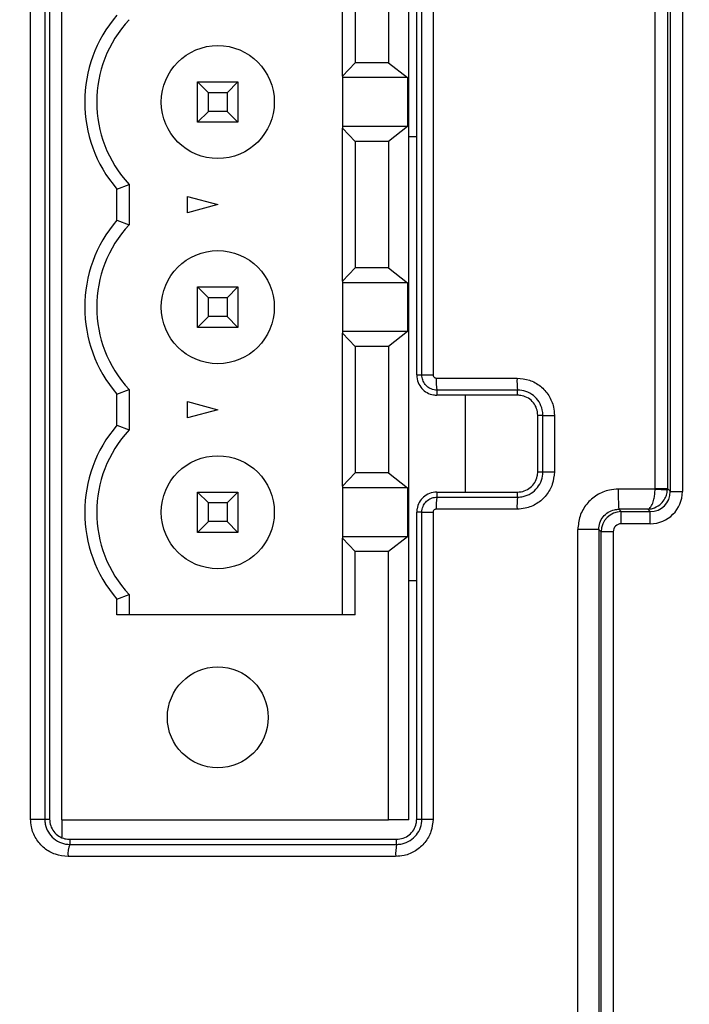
# Model space of a CAD drawing. Header units: millimetres. Extents: x -8 to 420, y 0 to 297.
# Tile 58 of 77: x 276 to 284, y 172 to 185. Entities that reach past the tile are written whole.
import ezdxf

# ---------------------------------------------------------------- set-up
doc = ezdxf.new("R2010")
doc.units = ezdxf.units.MM
doc.layers.add('10', color=7, linetype='Continuous')
doc.layers.add('SLD-0', color=7, linetype='Continuous')
doc.styles.add('SLDTEXTSTYLE2', font='TXT', dxfattribs={"width": 0.7})
doc.dimstyles.new('SLDDIMSTYLE0', dxfattribs={"dimtxt": 2.821533, "dimasz": 2.5, "dimexe": 0, "dimexo": 0.0625, "dimgap": 0.705383, "dimtad": 2, "dimlfac": 2, "dimrnd": 1e-09, "dimzin": 12, "dimdsep": 46, "dimtxsty": 'SLDTEXTSTYLE2', "dimsah": 1, "dimcen": 0.09, "dimadec": 0, "dimazin": 3, "dimtfac": 1, "dimtofl": 0, "dimtmove": 0, "dimatfit": 3, "dimfxl": 1, "dimfrac": 2, "dimtolj": 1, "dimtzin": 12, "dimarcsym": 0})
doc.dimstyles.new('SLDDIMSTYLE1', dxfattribs={"dimtxt": 2.645833, "dimasz": 2.5, "dimexe": 0, "dimexo": 0.0625, "dimgap": 0.661458, "dimtad": 2, "dimlfac": 2, "dimrnd": 1e-09, "dimzin": 4, "dimdsep": 46, "dimtxsty": 'SLDTEXTSTYLE2', "dimblk1": 'NONE', "dimblk2": 'NONE', "dimsah": 1, "dimcen": 0.09, "dimadec": 0, "dimazin": 1, "dimtfac": 1, "dimtofl": 0, "dimtmove": 0, "dimatfit": 3, "dimldrblk": 'NONE', "dimfxl": 1, "dimfrac": 2, "dimtolj": 1, "dimtzin": 12, "dimarcsym": 0})

# ---------------------------------------------------------------- blocks, each defined once
blk = doc.blocks.new('_D')
at = {"layer": '10'}
for p, q in [((297.178, 201.799), (297.178, 123.473)), ((272.546, 201.42), (272.546, 123.473)), ((272.546, 125.473), (297.178, 125.473))]:
    blk.add_line(p, q, dxfattribs=at)
for points in [[(272.546, 125.473), (275.046, 125.173), (275.046, 125.773)], [(297.178, 125.473), (294.678, 125.773), (294.678, 125.173)]]:
    blk.add_solid(points, dxfattribs=at)
at = {"layer": '10', "insert": (283.355, 128.883), "char_height": 2.6458, "attachment_point": 1, "style": 'SLDTEXTSTYLE2'}
blk.add_mtext('49', dxfattribs=at)
blk = doc.blocks.new('_D_1')
at = {"layer": '10'}
for p, q in [((284.928, 222.24), (256.075, 222.24)), ((258.075, 222.24), (258.075, 137.59)), ((284.928, 137.59), (256.075, 137.59))]:
    blk.add_line(p, q, dxfattribs=at)
for points in [[(258.075, 222.24), (257.775, 219.74), (258.375, 219.74)], [(258.075, 137.59), (258.375, 140.09), (257.775, 140.09)]]:
    blk.add_solid(points, dxfattribs=at)
at = {"layer": '10', "insert": (254.664, 177.323), "char_height": 2.6458, "attachment_point": 1, "rotation": 90, "style": 'SLDTEXTSTYLE2'}
blk.add_mtext('169.30', dxfattribs=at)
blk = doc.blocks.new('_NONE')
blk = doc.blocks.new('_D_2')
at = {"layer": '10'}
for p, q in [((280.49, 224.415), (245.483, 224.415)), ((247.483, 135.465), (247.483, 224.415)), ((280.49, 135.465), (245.483, 135.465))]:
    blk.add_line(p, q, dxfattribs=at)
for points in [[(247.483, 224.415), (247.183, 221.915), (247.783, 221.915)], [(247.483, 135.465), (247.783, 137.965), (247.183, 137.965)]]:
    blk.add_solid(points, dxfattribs=at)
at = {"layer": '10', "insert": (244.072, 177.323), "char_height": 2.6458, "attachment_point": 1, "rotation": 90, "style": 'SLDTEXTSTYLE2'}
blk.add_mtext('177.90', dxfattribs=at)

msp = doc.modelspace()

# ---------------------------------------------------------------- linework, layer by layer
at = {"layer": 'SLD-0', "color": 179, "linetype": 'Continuous', "lineweight": 25}
for p, q in [((283.6814, 178.7328), (283.6814, 201.6345)), ((283.8348, 201.6345), (283.8348, 178.7328)), ((283.8703, 178.6973), (283.8703, 201.599)), ((284.0201, 201.599), (284.0201, 178.6973)), ((275.9424, 174.6402), (275.9424, 194.9402)), ((276.1176, 194.9402), (276.1176, 174.6402)), ((276.1777, 194.9402), (276.1777, 174.6402)), ((276.3277, 174.6302), (276.3277, 194.9502)), ((280.6277, 174.6302), (280.6277, 194.9502)), ((280.7277, 180.1402), (280.7277, 189.4402)), ((280.7918, 180.1402), (280.7918, 189.4402)), ((280.9297, 189.4402), (280.9297, 180.1402)), ((279.8094, 183.8422), (279.8094, 185.7382)), ((279.9652, 185.5727), (279.9652, 184.0077)), ((280.3777, 185.5727), (280.3777, 184.0077)), ((279.8094, 183.8422), (279.9652, 184.0077)), ((280.3777, 184.0077), (279.9652, 184.0077)), ((280.3777, 184.0077), (280.6143, 183.8227)), ((278.0127, 183.2702), (278.0127, 183.7702)), ((278.1467, 183.6362), (278.0127, 183.7702)), ((278.0127, 183.7702), (278.5127, 183.7702)), ((278.5127, 183.7702), (278.3787, 183.6362)), ((278.5127, 183.7702), (278.5127, 183.2702)), ((279.8094, 183.8422), (279.8094, 183.8227)), ((280.6143, 183.8227), (279.8094, 183.8227)), ((279.8094, 183.8227), (279.8094, 183.2177)), ((280.6143, 183.8227), (280.6143, 183.2177)), ((278.1467, 183.4042), (278.1467, 183.6362)), ((278.3787, 183.6362), (278.1467, 183.6362)), ((278.3787, 183.6362), (278.3787, 183.4042)), ((278.1467, 183.4042), (278.0127, 183.2702)), ((278.3787, 183.4042), (278.1467, 183.4042)), ((278.5127, 183.2702), (278.3787, 183.4042)), ((278.5127, 183.2702), (278.0127, 183.2702)), ((279.8094, 183.2177), (279.8094, 183.1982)), ((280.6143, 183.2177), (279.8094, 183.2177)), ((279.8094, 183.1982), (279.9652, 183.0327)), ((279.8094, 181.3022), (279.8094, 183.1982)), ((280.6143, 183.2177), (280.3777, 183.0327)), ((280.3777, 183.0327), (279.9652, 183.0327)), ((279.9652, 183.0327), (279.9652, 181.4677)), ((280.3777, 183.0327), (280.3777, 181.4677)), ((280.7277, 183.0902), (280.6277, 183.0902)), ((277.0127, 182.4432), (277.1627, 182.5004)), ((277.0127, 182.0572), (277.0127, 182.4432)), ((277.1627, 182.5004), (277.1627, 182)), ((277.8877, 182.3507), (278.2627, 182.2502)), ((277.8877, 182.1497), (277.8877, 182.3507)), ((278.2627, 182.2502), (277.8877, 182.1497)), ((277.0127, 182.0572), (277.1627, 182)), ((279.8094, 181.3022), (279.9652, 181.4677)), ((280.3777, 181.4677), (279.9652, 181.4677)), ((280.3777, 181.4677), (280.6143, 181.2827)), ((278.0127, 180.7302), (278.0127, 181.2302)), ((278.1467, 181.0962), (278.0127, 181.2302)), ((278.0127, 181.2302), (278.5127, 181.2302)), ((278.5127, 181.2302), (278.3787, 181.0962)), ((278.5127, 181.2302), (278.5127, 180.7302)), ((279.8094, 181.3022), (279.8094, 181.2827)), ((280.6143, 181.2827), (279.8094, 181.2827)), ((279.8094, 181.2827), (279.8094, 180.6777)), ((280.6143, 181.2827), (280.6143, 180.6777)), ((278.1467, 180.8642), (278.1467, 181.0962)), ((278.3787, 181.0962), (278.1467, 181.0962)), ((278.3787, 181.0962), (278.3787, 180.8642)), ((278.1467, 180.8642), (278.0127, 180.7302)), ((278.3787, 180.8642), (278.1467, 180.8642)), ((278.5127, 180.7302), (278.3787, 180.8642)), ((278.5127, 180.7302), (278.0127, 180.7302)), ((279.8094, 180.6777), (279.8094, 180.6582)), ((280.6143, 180.6777), (279.8094, 180.6777)), ((279.8094, 178.7622), (279.8094, 180.6582)), ((279.8094, 180.6582), (279.9652, 180.4927)), ((280.6143, 180.6777), (280.3777, 180.4927)), ((279.9652, 180.4927), (279.9652, 178.9277)), ((280.3777, 180.4927), (279.9652, 180.4927)), ((280.3777, 180.4927), (280.3777, 178.9277)), ((280.7277, 180.1402), (280.7918, 180.1402)), ((280.7918, 180.1402), (280.9297, 180.1402)), ((277.0127, 179.9032), (277.1627, 179.9604)), ((277.0127, 179.5172), (277.0127, 179.9032)), ((277.1627, 179.9604), (277.1627, 179.46)), ((280.9781, 179.9528), (280.9777, 179.8902)), ((281.3277, 179.8902), (281.3277, 178.6902)), ((281.9777, 179.8902), (281.978, 179.9527)), ((277.8877, 179.8107), (278.2627, 179.7102)), ((277.8877, 179.6097), (277.8877, 179.8107)), ((278.2627, 179.7102), (277.8877, 179.6097)), ((282.2911, 179.6402), (282.2277, 179.6402)), ((282.2277, 178.9402), (282.2277, 179.6402)), ((282.2911, 179.6402), (282.4334, 179.6402)), ((282.2911, 178.9402), (282.2911, 179.6402)), ((282.4334, 179.6402), (282.4334, 178.9402)), ((277.0127, 179.5172), (277.1627, 179.46)), ((279.8094, 178.7622), (279.9652, 178.9277)), ((280.3777, 178.9277), (279.9652, 178.9277)), ((280.3777, 178.9277), (280.6143, 178.7427)), ((282.2277, 178.9402), (282.2911, 178.9402)), ((282.2911, 178.9402), (282.4334, 178.9402)), ((279.8094, 178.7622), (279.8094, 178.7427)), ((278.1467, 178.5562), (278.0127, 178.6902)), ((278.0127, 178.6902), (278.5127, 178.6902)), ((278.0127, 178.1902), (278.0127, 178.6902)), ((278.5127, 178.6902), (278.3787, 178.5562)), ((278.5127, 178.6902), (278.5127, 178.1902)), ((280.6143, 178.7427), (279.8094, 178.7427)), ((279.8094, 178.7427), (279.8094, 178.1377)), ((280.6143, 178.7427), (280.6143, 178.1377)), ((280.9777, 178.6902), (280.9781, 178.6276)), ((281.978, 178.6277), (281.9777, 178.6902)), ((283.6813, 178.7278), (283.6814, 178.7328)), ((283.6814, 178.7328), (283.8348, 178.7328)), ((283.8348, 178.7328), (283.8345, 178.7204)), ((283.8348, 178.7328), (283.8703, 178.6973)), ((283.8703, 178.6973), (284.0201, 178.6973)), ((278.3787, 178.5562), (278.1467, 178.5562)), ((278.1467, 178.3242), (278.1467, 178.5562)), ((278.3787, 178.5562), (278.3787, 178.3242)), ((280.7918, 178.4402), (280.7277, 178.4402)), ((280.7277, 174.6402), (280.7277, 178.4402)), ((280.7918, 178.4402), (280.9297, 178.4402)), ((280.7918, 174.6402), (280.7918, 178.4402)), ((280.9297, 178.4402), (280.9297, 174.6402)), ((283.2325, 178.4775), (283.2623, 178.4477)), ((283.2623, 178.4477), (283.6206, 178.4477)), ((283.2623, 178.2979), (283.2623, 178.4477)), ((283.6206, 178.4477), (283.5902, 178.478)), ((283.6206, 178.2979), (283.6206, 178.4477)), ((278.1467, 178.3242), (278.0127, 178.1902)), ((278.3787, 178.3242), (278.1467, 178.3242)), ((278.5127, 178.1902), (278.3787, 178.3242)), ((283.6206, 178.2979), (283.2623, 178.2979)), ((278.5127, 178.1902), (278.0127, 178.1902)), ((282.7236, 172.1536), (282.7236, 178.2268)), ((282.9838, 178.2268), (282.7236, 178.2268)), ((282.9838, 178.2268), (282.9838, 172.1536)), ((283.0126, 178.198), (282.9838, 178.2268)), ((283.0126, 172.1824), (283.0126, 178.198)), ((283.1624, 178.198), (283.0126, 178.198)), ((283.1624, 178.198), (283.1624, 172.1824)), ((279.8094, 178.1377), (279.8094, 178.1182)), ((280.6143, 178.1377), (279.8094, 178.1377)), ((279.8094, 177.1702), (279.8094, 178.1182)), ((279.9652, 177.9527), (279.8094, 178.1182)), ((280.6143, 178.1377), (280.3777, 177.9527)), ((279.9652, 177.1702), (279.9652, 177.9527)), ((280.3777, 177.9527), (279.9652, 177.9527)), ((280.3777, 174.6302), (280.3777, 177.9527)), ((280.7277, 177.5902), (280.6277, 177.5902)), ((277.0127, 177.3632), (277.1627, 177.4204)), ((277.1627, 177.4204), (277.1627, 177.1702)), ((277.0127, 177.1702), (277.0127, 177.3632)), ((279.9652, 177.1702), (277.0127, 177.1702)), ((275.9424, 174.6402), (276.1176, 174.6402)), ((276.1176, 174.6402), (276.1777, 174.6402)), ((276.3277, 174.6302), (280.3777, 174.6302)), ((276.3277, 174.6302), (276.3277, 174.4149)), ((280.6277, 174.6302), (280.3777, 174.6302)), ((280.7277, 174.6402), (280.7918, 174.6402)), ((280.7918, 174.6402), (280.9297, 174.6402)), ((276.4277, 174.3902), (276.4287, 174.3269)), ((280.4782, 174.3276), (280.4777, 174.3902))]:
    msp.add_line(p, q, dxfattribs=at)
for centre, radius in [((278.2627, 183.5202), 0.7), ((278.2627, 180.9802), 0.7), ((278.2627, 178.4402), 0.7), ((278.2627, 175.9002), 0.625)]:
    msp.add_circle(centre, radius, dxfattribs=at)
for centre, radius, start, end in [((278.2627, 183.5202), 1.65, 139.25093, 220.74905), ((278.2627, 183.5202), 1.5, 137.16656, 222.83344), ((278.2627, 180.9802), 1.65, 139.25093, 220.74905), ((278.2627, 180.9802), 1.5, 137.16658, 222.83343), ((281.5745, 180.0692), 0.6076, 176.88757, 191.04746), ((282.7778, 180.069), 0.8082, 177.65393, 188.27725), ((278.2627, 178.4402), 1.65, 139.25095, 220.74905), ((278.2627, 178.4402), 1.5, 137.16657, 222.83343), ((285.386, 178.6728), 2.1624, 178.55922, 185.18135), ((285.5469, 215.6171), 36.9364, 267.10492, 267.34279), ((281.5745, 178.5112), 0.6076, 168.95254, 183.11243), ((282.7778, 178.5114), 0.8081, 171.72267, 182.34615), ((276.7022, 174.2098), 0.2976, 156.81447, 186.22436), ((281.0071, 174.2111), 0.5415, 167.57853, 183.4869)]:
    msp.add_arc(centre, radius, start, end, dxfattribs=at)
for centre, major_axis, ratio, start_param, end_param in [((284.9277, 176.0042), (52.2347, 0), 0.052157, 1.5946602, 1.603413), ((283.6195, 178.6984), (0.1778, -0.1778), 0.9940065, 5.4991567, 7.0672139), ((283.6195, 178.6984), (-0.2836, 0.2836), 0.9972647, 2.357564, 3.9256213), ((283.2625, 178.1977), (0.1768, 0.1768), 0.9994559, 0.7867672, 2.354825), ((284.9277, 175.7545), (51.9847, 0), 0.0524078, 1.5965274, 1.603413), ((283.2625, 178.1977), (-0.0709, 0.0709), 0.9972647, 5.4991555, 7.0672139)]:
    msp.add_ellipse(centre, major_axis=major_axis, ratio=ratio, start_param=start_param, end_param=end_param, dxfattribs=at)
for points, knots in [([(280.7277, 180.1402), (280.7313, 180.108), (280.7381, 180.0476), (280.7871, 179.9715), (280.8531, 179.9181), (280.9209, 179.8932), (280.9633, 179.891), (280.9777, 179.8902)], [0, 0, 0, 0, 0.2455273, 0.4594053, 0.6740664, 0.8892617, 1, 1, 1, 1]), ([(280.9781, 179.9528), (280.9781, 179.9528), (280.954, 179.9528), (280.9086, 179.9622), (280.8516, 179.998), (280.8117, 180.0483), (280.7944, 180.0988), (280.7918, 180.1299), (280.7918, 180.1402), (280.7918, 180.1402)], [0, 0, 0, 0, 0.0001021, 0.2482282, 0.4618329, 0.6803086, 0.8943198, 0.9998979, 1, 1, 1, 1]), ([(280.9297, 180.1402), (280.9298, 180.1381), (280.9302, 180.1318), (280.9338, 180.1215), (280.9419, 180.1114), (280.9536, 180.1038), (280.9628, 180.1028), (280.9678, 180.1022)], [0, 0, 0, 0, 0.1052582, 0.3185558, 0.5362486, 0.7518826, 1, 1, 1, 1]), ([(280.9678, 180.1022), (281.0513, 180.1022), (281.2185, 180.1022), (281.5526, 180.1022), (281.8033, 180.1021), (281.9703, 180.1021)], [0, 0, 0, 0, 0.2501875, 0.5003744, 1, 1, 1, 1]), ([(281.9703, 180.1021), (282.0223, 180.097), (282.1264, 180.0868), (282.2651, 180.0072), (282.3699, 179.8901), (282.4254, 179.7602), (282.4311, 179.6743), (282.4334, 179.6402)], [0, 0, 0, 0, 0.2150286, 0.4299676, 0.6446282, 0.8587129, 1, 1, 1, 1]), ([(281.9777, 179.8902), (281.8943, 179.8902), (281.7276, 179.8902), (281.3942, 179.8902), (281.1443, 179.8902), (280.9777, 179.8902)], [0, 0, 0, 0, 0.2500162, 0.5000327, 1, 1, 1, 1]), ([(281.978, 179.9527), (281.978, 179.9527), (281.8111, 179.9527), (281.5614, 179.9527), (281.2284, 179.9528), (281.0611, 179.9528), (280.9782, 179.9528), (280.9781, 179.9528)], [0, 0, 0, 0, 0.0000302, 0.4996258, 0.7498123, 0.99997, 1, 1, 1, 1]), ([(282.2277, 179.6402), (282.225, 179.6683), (282.2194, 179.7244), (282.1765, 179.7992), (282.1132, 179.8558), (282.0429, 179.8858), (281.9963, 179.889), (281.9777, 179.8902)], [0, 0, 0, 0, 0.2142815, 0.4285731, 0.6426116, 0.8576547, 1, 1, 1, 1]), ([(282.2911, 179.6402), (282.2911, 179.6402), (282.2911, 179.6633), (282.2846, 179.7216), (282.2485, 179.8094), (282.1772, 179.8892), (282.0837, 179.941), (282.0129, 179.9527), (281.978, 179.9527), (281.978, 179.9527)], [0, 0, 0, 0, 0.0000608, 0.1415009, 0.3557185, 0.5702776, 0.7850166, 0.9999387, 1, 1, 1, 1]), ([(282.4334, 178.9402), (282.4283, 178.8884), (282.4181, 178.7847), (282.3384, 178.6464), (282.2213, 178.5419), (282.091, 178.4863), (282.0048, 178.4806), (281.9703, 178.4783)], [0, 0, 0, 0, 0.2138622, 0.4278697, 0.6424624, 0.8570628, 1, 1, 1, 1]), ([(281.9777, 178.6902), (282.0059, 178.693), (282.0621, 178.6985), (282.1371, 178.7417), (282.1936, 178.8053), (282.2235, 178.8755), (282.2265, 178.9219), (282.2277, 178.9402)], [0, 0, 0, 0, 0.2150871, 0.4301907, 0.6449344, 0.8598812, 1, 1, 1, 1]), ([(281.978, 178.6277), (281.978, 178.6277), (282.0012, 178.6277), (282.0597, 178.634), (282.1474, 178.6701), (282.2272, 178.7412), (282.2791, 178.8346), (282.2911, 178.9052), (282.2911, 178.9402), (282.2911, 178.9402)], [0, 0, 0, 0, 0.0000613, 0.1427419, 0.3571036, 0.5715442, 0.7857381, 0.9999392, 1, 1, 1, 1]), ([(280.9777, 178.6902), (280.9457, 178.6866), (280.8854, 178.6799), (280.809, 178.6309), (280.7558, 178.5646), (280.7308, 178.497), (280.7285, 178.4547), (280.7277, 178.4402)], [0, 0, 0, 0, 0.2448329, 0.4605667, 0.6761981, 0.8889701, 1, 1, 1, 1]), ([(280.9777, 178.6902), (281.061, 178.6902), (281.2276, 178.6902), (281.5609, 178.6902), (281.811, 178.6902), (281.9777, 178.6902)], [0, 0, 0, 0, 0.250016, 0.5000326, 1, 1, 1, 1]), ([(283.2243, 178.7271), (283.1878, 178.7247), (283.0952, 178.7186), (282.9545, 178.6591), (282.827, 178.546), (282.7403, 178.3959), (282.7291, 178.2832), (282.7236, 178.2268)], [0, 0, 0, 0, 0.139621, 0.3547859, 0.5700096, 0.7851163, 1, 1, 1, 1]), ([(283.5902, 178.478), (283.5905, 178.4781), (283.5979, 178.4792), (283.6176, 178.4889), (283.645, 178.5288), (283.666, 178.5939), (283.6781, 178.6607), (283.6802, 178.705), (283.6813, 178.7278)], [0, 0, 0, 0, 0.00579982, 0.16714511, 0.44321358, 0.66231482, 0.8260504, 1, 1, 1, 1]), ([(283.5902, 178.478), (283.5909, 178.478), (283.6109, 178.4786), (283.6637, 178.4867), (283.7374, 178.5243), (283.7936, 178.5877), (283.8258, 178.6535), (283.8315, 178.6977), (283.8345, 178.7204)], [0, 0, 0, 0, 0.0057984, 0.1671482, 0.4432057, 0.6622987, 0.8260349, 1, 1, 1, 1]), ([(280.7918, 178.4402), (280.7918, 178.4402), (280.7918, 178.4647), (280.8011, 178.5099), (280.8367, 178.5675), (280.8868, 178.6075), (280.9375, 178.6249), (280.9681, 178.6276), (280.9781, 178.6276), (280.9781, 178.6276)], [0, 0, 0, 0, 0.0001021, 0.25170696, 0.4598553, 0.68542244, 0.89663795, 0.9998979, 1, 1, 1, 1]), ([(280.9781, 178.6276), (280.9782, 178.6276), (281.1438, 178.6276), (281.3946, 178.6277), (281.7278, 178.6277), (281.8945, 178.6277), (281.978, 178.6277), (281.978, 178.6277)], [0, 0, 0, 0, 0.00003, 0.4996263, 0.7498129, 0.9999698, 1, 1, 1, 1]), ([(280.9678, 178.4782), (280.9657, 178.4781), (280.9595, 178.4778), (280.9493, 178.4742), (280.9391, 178.4663), (280.9316, 178.4544), (280.9304, 178.4452), (280.9297, 178.4402)], [0, 0, 0, 0, 0.10297921, 0.31334558, 0.53518274, 0.74832646, 1, 1, 1, 1]), ([(281.9703, 178.4783), (281.8866, 178.4783), (281.7193, 178.4783), (281.3851, 178.4782), (281.1347, 178.4782), (280.9678, 178.4782)], [0, 0, 0, 0, 0.2501866, 0.5003737, 1, 1, 1, 1]), ([(282.9838, 178.2268), (282.9865, 178.2551), (282.9918, 178.3115), (283.0347, 178.3867), (283.0981, 178.4434), (283.1682, 178.4732), (283.2143, 178.4763), (283.2325, 178.4775)], [0, 0, 0, 0, 0.2158314, 0.4313963, 0.6464185, 0.8608888, 1, 1, 1, 1]), ([(276.4064, 174.1775), (276.3536, 174.1827), (276.2482, 174.1932), (276.1079, 174.2747), (276.003, 174.3944), (275.9496, 174.5242), (275.9444, 174.6083), (275.9424, 174.6402)], [0, 0, 0, 0, 0.2188301, 0.4375777, 0.6546315, 0.868982, 1, 1, 1, 1]), ([(276.1176, 174.6402), (276.1176, 174.6402), (276.1176, 174.6188), (276.1235, 174.5621), (276.1578, 174.4747), (276.2283, 174.3933), (276.3221, 174.3397), (276.3933, 174.3275), (276.4286, 174.3269), (276.4287, 174.3269)], [0, 0, 0, 0, 0.0000602, 0.1298198, 0.3425159, 0.5593741, 0.7791057, 0.999938, 1, 1, 1, 1]), ([(276.1777, 174.6402), (276.1804, 174.6125), (276.1858, 174.557), (276.2278, 174.4829), (276.2897, 174.4263), (276.3602, 174.395), (276.4079, 174.3916), (276.4277, 174.3902)], [0, 0, 0, 0, 0.2103319, 0.4206662, 0.632452, 0.8470909, 1, 1, 1, 1]), ([(280.9297, 174.6402), (280.9246, 174.5884), (280.9145, 174.4849), (280.835, 174.3467), (280.7181, 174.2422), (280.5878, 174.1863), (280.5013, 174.1805), (280.4665, 174.1782)], [0, 0, 0, 0, 0.2133508, 0.4268402, 0.6410881, 0.855718, 1, 1, 1, 1]), ([(280.4777, 174.3902), (280.5059, 174.393), (280.5623, 174.3985), (280.6373, 174.4419), (280.6938, 174.5056), (280.7235, 174.5759), (280.7265, 174.6221), (280.7277, 174.6402)], [0, 0, 0, 0, 0.2156561, 0.4313347, 0.6464243, 0.8613005, 1, 1, 1, 1]), ([(280.4782, 174.3276), (280.4782, 174.3276), (280.5017, 174.3276), (280.5602, 174.3338), (280.6481, 174.3701), (280.7279, 174.4412), (280.7798, 174.5346), (280.7918, 174.6052), (280.7918, 174.6402), (280.7918, 174.6402)], [0, 0, 0, 0, 0.0000611, 0.144173, 0.3586744, 0.572797, 0.786394, 0.9999394, 1, 1, 1, 1]), ([(276.4277, 174.3902), (276.801, 174.3902), (277.5475, 174.3902), (278.8968, 174.3902), (279.8754, 174.3902), (280.4777, 174.3902)], [0, 0, 0, 0, 0.277726, 0.5554522, 1, 1, 1, 1]), ([(276.4287, 174.3269), (276.4287, 174.3269), (277.0279, 174.3269), (277.9965, 174.3273), (279.3478, 174.3274), (280.1029, 174.3276), (280.4782, 174.3276), (280.4782, 174.3276)], [0, 0, 0, 0, 0.0000071, 0.444069, 0.7220346, 0.9999926, 1, 1, 1, 1]), ([(280.4665, 174.1782), (280.0889, 174.1781), (279.3337, 174.178), (277.9786, 174.1778), (277.0051, 174.1776), (276.4064, 174.1775)], [0, 0, 0, 0, 0.2779657, 0.5559313, 1, 1, 1, 1])]:
    msp.add_open_spline(points, degree=3, knots=knots, dxfattribs=at)

# ---------------------------------------------------------------- dimensions: what is measured, and where the dimension line sits
at = {"layer": '10'}
for base, p1, p2, picture, middle in [((247.4829, 135.4652), (280.49, 224.4152), (280.49, 135.4652), '_D_2', (247.4829, 181.0276)), ((258.0746, 222.2402), (284.9277, 137.5902), (284.9277, 222.2402), '_D_1', (258.0746, 181.0276))]:
    dim = msp.add_linear_dim(base=base, p1=p1, p2=p2, angle=90, dimstyle='SLDDIMSTYLE1', dxfattribs=at)
    dim.commit()
    dim.dimension.update_dxf_attribs({"geometry": picture, "text_midpoint": middle, "dimtype": 160})
dim = msp.add_linear_dim(base=(297.1777, 125.4726), p1=(272.5462, 201.4203), p2=(297.1777, 201.7989), text='49', dimstyle='SLDDIMSTYLE0', dxfattribs=at)
dim.commit()
dim.dimension.update_dxf_attribs({"geometry": '_D', "text_midpoint": (284.59, 125.4726), "dimtype": 160})

doc.saveas('drawing.dxf')
